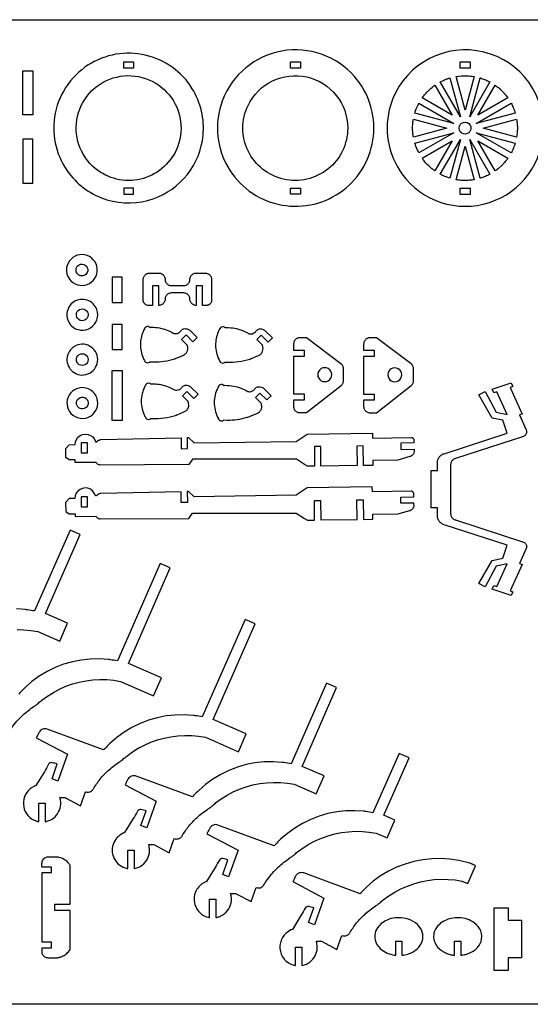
# Model space of a CAD drawing. Extents: x -820 to 920, y -599 to 344.
# Tile 3 of 4: x -259 to 230, y -599 to 344. Entities that reach past the tile are written whole.
import ezdxf

# ---------------------------------------------------------------- set-up
doc = ezdxf.new("R2010")
doc.units = 0
doc.header["$MEASUREMENT"] = 0
doc.layers.get('0').update_dxf_attribs({"linetype": 'CONTINUOUS'})
doc.layers.add('SECTIONCUTEDGES', color=18, linetype='CONTINUOUS')

msp = doc.modelspace()

# ---------------------------------------------------------------- linework, layer by layer
for points in [[(920.1, 343.83), (920.1, -599.45), (-820.09, -599.45), (-820.09, 343.83)], [(-246.8, 252.69), (-256.36, 252.69), (-256.36, 294.69), (-246.8, 294.69)], [(-161.16, -40.21), (-170.73, -40.21), (-170.73, 7.64), (-161.16, 7.64)]]:
    msp.add_lwpolyline(points, close=True)
at = {"layer": 'SECTIONCUTEDGES'}
for points in [[(-212.2, 196.75, 0.158451), (-175.76, 171.37, 0.158579), (-131.4, 172.27, 0.143083), (-98.65, 195.61, 0.143219), (-83.64, 232.89, 0.081543), (-85.14, 256.23, 0.08205), (-94, 277.73, 0.41824), (-193.66, 300.43, 0.217104), (-225.93, 250.62, 0.09957), (-224.48, 222.25, 0.099953)], [(-57.71, 199.13, 0.43471), (50.31, 180.29, 0.435012), (61.54, 289.31, 0.263114), (-8.07, 313.8, 0.263168), (-64.93, 266.78, 0.118408), (-69.45, 232.08, 0.118485)], [(106.91, 196.2, 0.325322), (190.75, 168.69, 0.325497), (242.67, 239.99, 0.371858), (178.66, 314.15, 0.371962), (95.97, 261.67, 0.115164), (93.8, 227.63, 0.115322)], [(-186.93, 201.27, -0.621062), (-166.35, 288.91, -0.621375), (-109.23, 219.35, -0.233521), (-143.64, 191.1, -0.233759)], [(54.96, 240.01, -0.481507), (-6.42, 191.04, -0.481693), (-40.48, 261.77, -0.349808), (15.93, 288.94, -0.349977)], [(162.94, 250.75), (143.63, 284.18, -0.012176), (147.85, 286.19, -0.019565), (150.55, 287.27, -0.009363), (151.75, 287.67, 0.003121), (152.95, 288.05)], [(167.4, 257.27), (158.79, 289.43, -0.057699), (169.54, 290.1, -0.024823), (176.02, 289.43)], [(171.87, 250.75), (181.87, 288.08, 0.006199), (182.09, 288.03, -0.0186), (182.32, 287.96), (186.97, 286.26, -0.018388), (189.09, 285.27, 0.006129), (191.19, 284.23)], [(126.34, 268.85, -0.014778), (129.3, 272.61, -0.028539), (132.74, 276.29, -0.018438), (134.87, 278.18, -0.011345), (138.52, 281.04), (155.17, 252.21)], [(179.64, 252.21), (196.28, 281.03, 0.006303), (197.85, 279.9, -0.01891), (199.38, 278.73, -0.017187), (201.22, 277.11, -0.012321), (203.65, 274.7, -0.018926), (205.65, 272.45, -0.012469), (208.47, 268.86)], [(119.34, 254.42, -0.012918), (120.68, 258.3, -0.018758), (121.76, 260.9, -0.010898), (122.46, 262.33, 0.003632), (123.18, 263.75), (156.63, 244.44)], [(178.18, 244.44), (211.61, 263.75, -0.026072), (213.54, 259.71, -0.02074), (215.48, 254.43)], [(117.95, 231.36, 0.006429), (117.65, 233.13, -0.01929), (117.4, 234.9), (117.15, 239.97), (117.4, 245.05, -0.018896), (117.65, 246.82, 0.006298), (117.94, 248.59), (150.1, 239.97)], [(169.59, 234.7, -0.761731), (162.84, 243.37, -0.761062), (173.08, 239.39, -0.135678), (171.99, 236.57, -0.135247)], [(184.7, 239.97), (216.86, 248.59, -0.005477), (217.32, 244.86, -0.027167), (217.6, 240.25, -0.022163), (217.45, 236.38, -0.016966), (216.86, 231.36)], [(123.19, 216.2, -0.020623), (120.3, 222.58, -0.019978), (119.41, 225.06, -0.019766), (119.35, 225.28, 0.006588), (119.3, 225.51), (156.63, 235.51)], [(126.34, 211.09), (155.17, 227.74), (138.53, 198.91, -0.019294), (134.35, 202.23, -0.045903), (128.28, 208.5, -0.008546), (127.37, 209.67, -0.007227)], [(143.63, 195.75), (162.94, 229.2), (152.95, 191.9, -0.012234), (149.2, 193.2, -0.017991), (146.71, 194.24, -0.010478), (145.16, 194.99, 0.003492)], [(181.87, 191.87), (171.87, 229.2), (191.19, 195.73, 0.006248), (189.09, 194.68, -0.018746), (186.97, 193.68), (182.32, 191.98, -0.018599), (182.1, 191.92, 0.006199)], [(178.18, 235.51), (215.47, 225.52, -0.023422), (213.8, 220.87, -0.022486), (211.62, 216.2)], [(196.29, 198.91), (179.64, 227.74), (208.46, 211.1, -0.014529), (205.21, 206.94, -0.022653), (202.94, 204.44), (199.38, 201.21, -0.018394), (197.85, 200.04, 0.006131)], [(158.79, 190.51), (167.4, 222.67), (176.02, 190.52, -0.013089), (171.63, 189.98, -0.036535), (164.9, 189.83, -0.015577), (162.19, 190.05, -0.012352)], [(-210.26, 93.6, 0.75949), (-185.47, 107.59, 0.759547), (-213.92, 108.43, 0.136656), (-214.16, 100.5, 0.136693)], [(-204.02, 100.22, -0.296821), (-204.89, 106.56, -0.226812), (-201.24, 109.54, -0.287658), (-195.42, 107.59, -0.292131), (-194.7, 101.58, -0.2076), (-198.04, 98.69, -0.142803), (-201.51, 98.62, -0.06574), (-202.66, 99.09, -0.08291)], [(-209.88, 50.67, 0.351914), (-191.49, 48.66, 0.351881), (-185.56, 66.19, 0.47942), (-207.38, 73.56, 0.479384)], [(-203.82, 57.51, -0.256361), (-204.84, 62.88, -0.256996), (-200.86, 66.61, -0.591095), (-194.06, 59.36, -0.591899)], [(-104.21, 37.57), (-99.95, 41.79), (-93.41, 35.19), (-89.33, 39.23), (-96.14, 46.1, 0.061834), (-97.13, 46.7, 0.071753), (-99.85, 47.48, 0.070796), (-101.95, 47.47, 0.180454), (-104.84, 45.87, 0.028701), (-105.54, 44.96, -0.064537), (-106.29, 44.11, -0.217452), (-110.73, 42.78, -0.101565), (-112.16, 43.29, 0.041153), (-117.6, 45.99, 0.049712), (-125.16, 48.16, 0.047932), (-133.28, 48.85, 0.029051), (-134.21, 48.78, -0.120977), (-134.44, 48.81, -0.127528), (-134.66, 48.96, 0.109877), (-135.52, 49.6, 0.146598), (-137.28, 49.84, 0.139937), (-138.97, 49.05, 0.08355), (-139.39, 48.54, 0.02938), (-141.2, 44.92, 0.101616), (-143.74, 32.57, 0.099445), (-141.2, 19.94, 0.034322), (-139.44, 16.44, 0.123945), (-138.67, 15.66, 0.1368), (-136.82, 15.14, 0.136799), (-134.98, 15.66, 0.077822), (-134.72, 15.87, -0.14103), (-134.44, 16.06), (-131.24, 15.9, 0.043069), (-121.1, 16.55, 0.041404), (-110.82, 18.99, 0.004978), (-109.88, 19.31, 0.008098), (-109.31, 19.52), (-103.6, 21.93, 0.024375), (-101.33, 23.14, 0.129126), (-99.15, 25.35, 0.09051), (-98.31, 27.73, 0.090384), (-98.36, 30.25, 0.012931), (-98.74, 31.87, 0.06611), (-98.86, 32.17)], [(-32.13, 37.32), (-27.87, 41.54), (-21.33, 34.94), (-17.25, 38.99), (-24.06, 45.85, 0.061834), (-25.05, 46.45, 0.071753), (-27.77, 47.23, 0.070796), (-29.87, 47.22, 0.180454), (-32.76, 45.62, 0.028701), (-33.46, 44.71, -0.064537), (-34.22, 43.86, -0.217452), (-38.65, 42.53, -0.101565), (-40.08, 43.04, 0.041153), (-45.53, 45.75, 0.049712), (-53.08, 47.91, 0.047932), (-61.2, 48.6, 0.029051), (-62.13, 48.53, -0.120977), (-62.36, 48.56, -0.143915), (-62.64, 48.77, 0.106181), (-63.14, 49.2, 0.153336), (-65.08, 49.59, 0.153374), (-66.89, 48.8, 0.08355), (-67.31, 48.29, 0.02938), (-69.12, 44.67, 0.105944), (-71.65, 31.78, 0.10377), (-68.68, 18.7, 0.006426), (-68.44, 18.21, 0.006464), (-68.19, 17.72, 0.0153), (-67.28, 16.1, 0.121465), (-66.59, 15.41, 0.1368), (-64.74, 14.89, 0.136799), (-62.9, 15.41, 0.078657), (-62.64, 15.62, -0.143569), (-62.36, 15.81, -0.1092), (-62.04, 15.83, 0.026431), (-60.76, 15.71, 0.044729), (-49.62, 16.24, 0.044729), (-38.75, 18.74, 0.004978), (-37.81, 19.06, 0.008098), (-37.23, 19.27), (-31.52, 21.68, 0.024375), (-29.25, 22.89, 0.129126), (-27.07, 25.1, 0.09051), (-26.21, 27.53, 0.094759), (-26.28, 30, 0.002266), (-26.64, 31.55, 0.072469), (-26.78, 31.92)], [(-210.35, 8.25, 0.275549), (-195.86, 3.84, 0.275918), (-185.12, 14.49, 0.271811), (-189.24, 28.88, 0.271922), (-203.81, 32.28, 0.199937), (-212.44, 25.07, 0.143119), (-214.11, 16.67, 0.083089), (-212.96, 12.25, 0.079579)], [(-204.28, 15.24, -0.155223), (-205.01, 18.86, -0.313109), (-200.84, 23.68, -0.57487), (-193.96, 16.69, -0.57607), (-203.43, 14.17, -0.029852), (-203.95, 14.75, -0.039166)], [(-210.26, -33.34, 0.173943), (-201.52, -37.98, 0.17116), (-191.67, -36.04, 0.170359), (-185.58, -28.8, 0.164201), (-185.23, -19.02, 0.092351), (-187.58, -14.41, 0.167008), (-195.64, -9.11, 0.331227), (-211.97, -15.79, 0.331553)], [(-103.32, -16.64), (-99.06, -12.42), (-92.52, -19.02), (-88.45, -14.97), (-95.25, -8.11, 0.061834), (-96.24, -7.51, 0.071753), (-98.96, -6.73, 0.070796), (-101.06, -6.74, 0.180454), (-103.96, -8.34, 0.028701), (-104.65, -9.25, -0.064537), (-105.41, -10.1, -0.217452), (-109.84, -11.43, -0.101565), (-111.28, -10.92, 0.041153), (-116.72, -8.21, 0.046108), (-123.84, -6.11, 0.046145), (-131.23, -5.35), (-133.55, -5.4, -0.12534), (-133.77, -5.24, 0.109514), (-134.63, -4.6, 0.209609), (-137.24, -4.58, 0.125437), (-138.32, -5.4, 0.040174), (-138.53, -5.72, 0.008606), (-139.39, -7.32, 0.118988), (-142.88, -21.78, 0.118988), (-139.39, -36.24, 0.017441), (-138.49, -37.84, 0.121465), (-137.78, -38.55, 0.1368), (-135.93, -39.06, 0.136799), (-134.09, -38.55, 0.078657), (-133.83, -38.33, -0.143569), (-133.55, -38.15, -0.1092), (-133.23, -38.13, 0.026431), (-131.95, -38.25, 0.044729), (-120.81, -37.72, 0.044729), (-109.94, -35.22, 0.004978), (-109, -34.9, 0.008098), (-108.42, -34.69), (-102.71, -32.27, 0.030376), (-100.35, -30.98, 0.135943), (-98.04, -28.46, 0.086245), (-97.39, -26.32, 0.081858), (-97.48, -23.96, 0.012931), (-97.85, -22.34, 0.06611), (-97.97, -22.04)], [(-33.39, -18.04), (-29.13, -13.81), (-22.59, -20.41), (-18.51, -16.37), (-25.32, -9.51, 0.061834), (-26.31, -8.91, 0.071753), (-29.03, -8.13, 0.070796), (-31.12, -8.14, 0.180454), (-34.02, -9.73, 0.028701), (-34.72, -10.64, -0.064537), (-35.47, -11.5, -0.217452), (-39.91, -12.82, -0.101565), (-41.34, -12.31, 0.041153), (-46.78, -9.61, 0.049712), (-54.34, -7.44, 0.047932), (-62.45, -6.76, 0.030378), (-63.39, -6.82, -0.12906), (-63.62, -6.8, -0.124737), (-63.78, -6.68, 0.087165), (-64.4, -6.16, 0.160133), (-66.29, -5.75, 0.153374), (-68.15, -6.55, 0.08355), (-68.57, -7.07, 0.02938), (-70.38, -10.68, 0.114664), (-72.88, -24.67, 0.112453), (-68.94, -38.6, 0.018916), (-68.52, -39.29, 0.113433), (-67.85, -39.95, 0.1368), (-66, -40.46, 0.136799), (-64.16, -39.95, 0.077822), (-63.9, -39.73, -0.14103), (-63.62, -39.55), (-60.42, -39.71, 0.039745), (-50.87, -39.16, 0.039745), (-41.53, -37.1, 0.006634), (-39.71, -36.52, 0.009757), (-38.49, -36.09), (-32.78, -33.67, 0.030376), (-30.42, -32.38, 0.135943), (-28.11, -29.85, 0.086245), (-27.45, -27.71, 0.081858), (-27.54, -25.36, 0.012931), (-27.92, -23.74, 0.06611), (-28.04, -23.44)], [(-204.45, -25.87, -0.600683), (-198.51, -17.78, -0.6007), (-195.13, -27.22, -0.249453), (-200.15, -29.03, -0.249466)], [(-240.93, -424.52), (-240.93, -406.85), (-234.93, -406.85), (-234.93, -424.52, 0.020963), (-232.31, -423.83, 0.061647), (-228.62, -422.17, 0.220567), (-220.27, -409.72, 0.114184), (-220.86, -401.36), (-216.08, -401.36), (-201.18, -409.23), (-196.41, -395.77, 0.110316), (-193.34, -396.11, 0.121881), (-190.72, -395.14, 0.112814), (-188.79, -393.07, -0.038886), (-182.39, -383.79, -0.039453), (-174.6, -375.59, -0.033728), (-164.2, -367.44, -0.013715), (-163.02, -366.69, 0.024577), (-161.86, -365.91, 0.026089), (-160.07, -364.42, -0.020061), (-156.77, -361.62), (-151.38, -357.7), (-145.72, -354.18), (-139.83, -351.07), (-133.73, -348.39), (-127.45, -346.16), (-121.03, -344.39), (-114.5, -343.07), (-107.89, -342.24), (-101.24, -341.87), (-94.57, -341.99), (-87.94, -342.58), (-81.36, -343.65), (-49.81, -357.45), (-42.31, -340.31), (-73.86, -326.5), (-33.81, -234.92), (-43.38, -230.72), (-84.38, -324.03, -0.002171), (-91.26, -322.94, 0.013028), (-92.99, -322.7), (-101.68, -322.12), (-110.38, -322.29), (-119.04, -323.22), (-127.58, -324.89), (-135.95, -327.3), (-144.07, -330.43), (-151.9, -334.25), (-159.36, -338.74), (-166.41, -343.85), (-172.98, -349.56, 0.013028), (-174.22, -350.79, -0.002171), (-179.04, -355.81), (-232.94, -335.85, 0.161142), (-237.24, -335.85, 0.167596), (-240.54, -338.37, 0.03262), (-241.2, -339.51, -0.002417), (-243.52, -344.19), (-213.72, -359.93), (-222.81, -385.55), (-228.38, -383.33), (-223.36, -369.18, 0.000984), (-228.29, -368, 0.161021), (-230.12, -368.16, 0.167951), (-231.64, -369.54, -0.009744), (-235.67, -376.59), (-243.95, -389.96, -0.104608), (-244.21, -390.1, 0.035992), (-245.31, -390.5, 0.271691), (-255.79, -405.36, 0.272097), (-247.94, -421.73, 0.041095), (-245.38, -423.16, 0.04113), (-242.62, -424.15, 0.017881), (-241.78, -424.35, -0.00596)], [(-155.79, -469.49), (-155.79, -451.81), (-149.79, -451.81), (-149.79, -469.49, 0.020963), (-147.16, -468.79, 0.061647), (-143.48, -467.14, 0.220567), (-135.13, -454.68, 0.114184), (-135.72, -446.33), (-130.94, -446.33), (-116.04, -454.19), (-111.26, -440.74, 0.110316), (-108.2, -441.07, 0.121881), (-105.57, -440.1, 0.112814), (-103.65, -438.04, -0.038886), (-97.25, -428.76, -0.039453), (-89.46, -420.56, -0.033728), (-79.05, -412.41, -0.013715), (-77.88, -411.65, 0.024577), (-76.72, -410.87, 0.026089), (-74.92, -409.38, -0.020061), (-71.62, -406.58), (-66.24, -402.66), (-60.58, -399.14), (-54.69, -396.03), (-48.59, -393.36), (-42.31, -391.12), (-35.89, -389.35), (-29.35, -388.04), (-22.74, -387.2), (-16.09, -386.84), (-9.43, -386.95), (-2.79, -387.55), (3.78, -388.62), (24.82, -397.82), (32.32, -380.67), (11.28, -371.47), (44.34, -295.88), (34.73, -291.67), (0.76, -369, -0.002171), (-6.12, -367.9, 0.013028), (-7.84, -367.66), (-16.53, -367.08), (-25.24, -367.25), (-33.89, -368.18), (-42.44, -369.86), (-50.8, -372.27), (-58.93, -375.4), (-66.75, -379.22), (-74.22, -383.7), (-81.26, -388.81), (-87.84, -394.52, 0.013028), (-89.07, -395.75, -0.002171), (-93.9, -400.78), (-147.79, -380.82, 0.161142), (-152.1, -380.82, 0.167596), (-155.4, -383.34, 0.03262), (-156.05, -384.47, -0.002417), (-158.38, -389.15), (-128.57, -404.9), (-137.66, -430.51), (-143.24, -428.29), (-138.22, -414.14, 0.000984), (-143.14, -412.96, 0.161021), (-144.98, -413.12, 0.167951), (-146.5, -414.5, -0.009744), (-150.52, -421.55), (-158.8, -434.92, -0.104608), (-159.06, -435.06, 0.035992), (-160.16, -435.46, 0.211334), (-169.85, -446.32, 0.211919), (-168.32, -460.76, 0.104197), (-163.45, -466.2, 0.101482), (-156.64, -469.32, 0.013414), (-156.22, -469.41, -0.004471)], [(-77.34, -516.36), (-77.34, -498.69), (-71.34, -498.69), (-71.34, -516.36, 0.023544), (-68.37, -515.56, 0.03569), (-66.49, -514.81, 0.236612), (-56.78, -502.13, 0.122364), (-57.27, -493.2), (-52.49, -493.2), (-37.59, -501.07), (-32.82, -487.61, 0.09929), (-30.02, -487.98, 0.110758), (-27.58, -487.26, 0.133074), (-25.34, -485.07, -0.017801), (-22.21, -480.18, -0.056835), (-11.38, -467.79, -0.035533), (-0.6, -459.28, -0.013715), (0.57, -458.53, 0.024577), (1.73, -457.75, 0.026089), (3.52, -456.26, -0.020061), (6.82, -453.46), (12.21, -449.54), (17.87, -446.02), (23.76, -442.91), (29.86, -440.23), (36.14, -438), (42.56, -436.23), (49.09, -434.92), (55.7, -434.08), (62.36, -433.72), (69.02, -433.83), (75.65, -434.42), (82.23, -435.49), (92.75, -440.09), (100.25, -422.95), (89.73, -418.35), (113.8, -363.3), (104.16, -359.07), (79.21, -415.87, -0.002171), (72.33, -414.78, 0.013028), (70.6, -414.54), (61.92, -413.96), (53.21, -414.13), (44.55, -415.06), (36.01, -416.74), (27.64, -419.15), (19.52, -422.27), (11.69, -426.09), (4.23, -430.58), (-2.82, -435.69), (-9.39, -441.4, 0.013028), (-10.63, -442.63, -0.002171), (-15.45, -447.65), (-69.34, -427.69, 0.161142), (-73.65, -427.69, 0.167596), (-76.95, -430.21, 0.03262), (-77.6, -431.35, -0.002417), (-79.93, -436.03), (-50.13, -451.77), (-59.21, -477.39), (-64.79, -475.17), (-59.77, -461.02, 0.000984), (-64.69, -459.84, 0.161021), (-66.53, -460, 0.167951), (-68.05, -461.38, -0.009744), (-72.08, -468.43), (-80.36, -481.8, -0.129096), (-80.65, -481.93, 0.054431), (-80.95, -482.02, 0.156273), (-89.54, -489.24, 0.217069), (-91.51, -503.88, 0.127249), (-86.83, -511.56, 0.127512), (-79.03, -515.99, 0.017881), (-78.19, -516.19, -0.00596)], [(-211.15, -509.63), (-225.62, -509.63), (-225.62, -503.63), (-211.15, -503.63), (-211.15, -466.09, 0.084752), (-211.28, -465.83, 0.003619), (-212, -464.91, 0.086498), (-216.38, -460.94, 0.086818), (-221.84, -458.7, 0.011122), (-222.83, -458.5, 0.021494), (-223.36, -458.44), (-232.3, -458.44, 0.17911), (-236.38, -460.06, 0.186027), (-238.3, -463.84, 0.033765), (-238.36, -465.74, -0.008515), (-238.33, -467.63), (-229.36, -467.63), (-229.36, -473.63), (-238.33, -473.63), (-238.33, -539.63), (-229.36, -539.63), (-229.36, -545.63), (-238.33, -545.63, 0.0062), (-238.29, -549.08, 0.14327), (-237.3, -552.17, 0.122636), (-235.19, -554.06, 0.116385), (-232.3, -554.82), (-223.31, -554.82, 0.035779), (-221.93, -554.62, 0.046773), (-218.92, -553.64, 0.061713), (-215.05, -551.38, 0.064156), (-211.98, -548.34, 0.003544), (-211.28, -547.43, 0.084661), (-211.15, -547.17)], [(4.93, -562.28), (4.93, -544.61), (10.93, -544.61), (10.93, -562.28, 0.020963), (13.56, -561.59, 0.061647), (17.24, -559.93, 0.220567), (25.59, -547.48, 0.114184), (25, -539.12), (29.78, -539.12), (44.68, -546.99), (49.46, -533.53, 0.110316), (52.52, -533.87, 0.121881), (55.15, -532.9, 0.112814), (57.08, -530.83, -0.038886), (63.47, -521.55, -0.039453), (71.26, -513.36, -0.033728), (81.67, -505.2, -0.013715), (82.84, -504.45, 0.024577), (84, -503.67, 0.026089), (85.8, -502.18, -0.020061), (89.1, -499.38), (94.49, -495.46), (100.14, -491.94), (106.03, -488.83), (112.14, -486.15), (118.41, -483.92), (124.83, -482.15), (131.37, -480.84), (137.98, -480), (144.63, -479.64), (151.29, -479.75), (157.93, -480.35), (164.5, -481.41), (169.98, -483.81), (177.48, -466.66, -0.004535), (173.11, -464.7, 0.027218), (172, -464.27), (161.48, -461.79), (152.88, -460.46), (144.19, -459.88), (135.48, -460.05), (126.83, -460.98), (118.28, -462.66), (109.92, -465.07), (101.79, -468.19), (93.97, -472.01), (86.5, -476.5), (79.46, -481.61), (72.88, -487.32, 0.013028), (71.65, -488.55, -0.002171), (66.82, -493.57), (12.93, -473.61, 0.161142), (8.62, -473.62, 0.167596), (5.32, -476.13, 0.03262), (4.67, -477.27, -0.002417), (2.34, -481.95), (32.15, -497.69), (23.06, -523.31), (17.49, -521.09), (22.5, -506.94, 0.000984), (17.58, -505.76, 0.161021), (15.74, -505.92, 0.167951), (14.23, -507.3, -0.009744), (10.2, -514.35), (1.92, -527.72, -0.104608), (1.66, -527.86, 0.035992), (0.56, -528.26, 0.316137), (-9.93, -546.06, 0.316953), (3.24, -561.91, 0.017881), (4.09, -562.11, -0.00596)], [(100.97, -552.5), (100.97, -538.96), (106.97, -538.96), (106.97, -552.5, 0.098597), (117.8, -549.07, 0.122424), (124.54, -542.82, 0.107731), (126.89, -536.7, 0.150933), (125.61, -528.18, 0.125074), (120.03, -521.52, 0.101504), (110.32, -517.16, 0.067922), (102.57, -516.5, 0.066574), (94.77, -517.96, 0.133449), (84.68, -524.6, 0.124418), (81.22, -531.33, 0.155918), (81.92, -539.91, 0.137063), (87.92, -547.59, 0.079176), (94.73, -551.11, 0.04942)], [(157.41, -552.5), (157.41, -538.96), (163.41, -538.96), (163.41, -552.5, 0.027668), (168.05, -551.62, 0.055217), (172.62, -549.93, 0.085085), (179.23, -545.07, 0.151535), (183.34, -536.91, 0.187353), (181.22, -526.7, 0.110616), (174.76, -520.37, 0.078701), (167.58, -517.35, 0.130103), (152.26, -517.63, 0.137957), (141.37, -524.32, 0.130167), (137.66, -531.33, 0.205831), (139.69, -542.6, 0.122498), (146.97, -549.29, 0.039758), (150.96, -551.07, 0.039941), (155.16, -552.19, 0.014778), (156.29, -552.36, -0.004926)]]:
    msp.add_lwpolyline(points, format="xyb", close=True, dxfattribs=at)
for points in [[(-159.74, 303.48), (-150.18, 303.48), (-150.18, 297.48), (-159.74, 297.48)], [(0.03, 303.48), (9.59, 303.48), (9.59, 297.48), (0.03, 297.48)], [(162.66, 297.44), (162.66, 303.44), (172.23, 303.44), (172.23, 297.44)], [(-256.36, 187.24), (-246.8, 187.24), (-246.8, 229.24), (-256.36, 229.24)], [(-159.74, 176.54), (-150.18, 176.54), (-150.18, 182.54), (-159.74, 182.54)], [(0.03, 176.54), (0.03, 182.54), (9.59, 182.54), (9.59, 176.54)], [(162.66, 176.51), (162.66, 182.51), (172.23, 182.51), (172.23, 176.51)], [(-170.61, 73.03), (-161.05, 73.03), (-161.05, 97.03), (-170.61, 97.03)], [(-139.85, 71.82), (-140.36, 72.58), (-140.72, 73.44), (-140.91, 74.37), (-140.94, 74.86), (-140.94, 95.08), (-140.91, 95.69), (-140.82, 96.28), (-140.67, 96.86), (-140.47, 97.4), (-140.22, 97.93), (-139.92, 98.42), (-139.57, 98.88), (-139.19, 99.3), (-138.76, 99.69), (-138.3, 100.03), (-137.81, 100.33), (-137.29, 100.58), (-136.74, 100.79), (-136.17, 100.93), (-135.57, 101.02), (-134.96, 101.05), (-126, 101.05), (-125.22, 101), (-124.45, 100.85), (-123.71, 100.6), (-123.01, 100.25), (-122.36, 99.82), (-121.77, 99.3), (-121.26, 98.72), (-120.82, 98.07), (-120.48, 97.37), (-120.23, 96.62), (-120.07, 95.86), (-119.97, 94.3), (-119.82, 93.53), (-119.57, 92.79), (-119.22, 92.09), (-118.79, 91.44), (-118.27, 90.85), (-117.68, 90.34), (-117.03, 89.9), (-116.33, 89.56), (-115.59, 89.31), (-114.83, 89.15), (-114.05, 89.1), (-102.24, 89.1), (-101.46, 89.15), (-100.7, 89.31), (-99.96, 89.56), (-99.26, 89.9), (-98.61, 90.34), (-98.02, 90.85), (-97.5, 91.44), (-97.07, 92.09), (-96.72, 92.79), (-96.47, 93.53), (-96.32, 94.3), (-96.22, 95.86), (-96.06, 96.62), (-95.81, 97.37), (-95.47, 98.07), (-95.03, 98.72), (-94.52, 99.3), (-93.93, 99.82), (-93.28, 100.25), (-92.58, 100.6), (-91.84, 100.85), (-91.07, 101), (-90.29, 101.05), (-81.47, 101.05), (-80.86, 101.02), (-80.27, 100.93), (-79.69, 100.79), (-79.14, 100.58), (-78.62, 100.33), (-78.13, 100.03), (-77.67, 99.69), (-77.24, 99.3), (-76.86, 98.88), (-76.52, 98.42), (-76.22, 97.93), (-75.96, 97.4), (-75.76, 96.86), (-75.62, 96.28), (-75.53, 95.69), (-75.49, 95.08), (-75.49, 74.86), (-75.52, 74.37), (-75.59, 73.9), (-75.87, 73), (-76.31, 72.19), (-76.89, 71.48), (-77.6, 70.9), (-78.41, 70.46), (-79.31, 70.18), (-79.79, 70.11), (-84.29, 70.08), (-84.29, 88.8), (-90.29, 88.8), (-90.29, 70.08), (-91.07, 70.13), (-91.84, 70.28), (-92.58, 70.54), (-93.28, 70.88), (-93.93, 71.32), (-94.52, 71.83), (-95.03, 72.42), (-95.47, 73.07), (-95.81, 73.77), (-96.06, 74.51), (-96.22, 75.28), (-96.32, 76.84), (-96.47, 77.6), (-96.72, 78.34), (-97.07, 79.04), (-97.5, 79.69), (-98.02, 80.28), (-98.61, 80.8), (-99.26, 81.23), (-99.96, 81.58), (-100.7, 81.83), (-101.46, 81.98), (-102.24, 82.03), (-114.05, 82.03), (-114.83, 81.98), (-115.59, 81.83), (-116.33, 81.58), (-117.03, 81.23), (-117.68, 80.8), (-118.27, 80.28), (-118.79, 79.69), (-119.22, 79.04), (-119.57, 78.34), (-119.82, 77.6), (-119.97, 76.84), (-120.07, 75.28), (-120.23, 74.51), (-120.48, 73.77), (-120.82, 73.07), (-121.26, 72.42), (-121.77, 71.83), (-122.36, 71.32), (-123.01, 70.88), (-123.71, 70.54), (-124.45, 70.28), (-125.22, 70.13), (-126, 70.08), (-126, 88.8), (-132.14, 88.8), (-132.14, 70.08), (-136.65, 70.11), (-137.58, 70.3), (-138.44, 70.66), (-139.2, 71.17)], [(-170.73, 27.73), (-161.16, 27.73), (-161.16, 51.73), (-170.73, 51.73)], [(13.12, 27.19), (13.12, 21.19), (3.08, 21.19), (3.08, -14.67), (13.12, -14.67), (13.12, -20.67), (3.08, -20.67), (3.08, -26.62), (3.12, -27.23), (3.21, -27.82), (3.35, -28.4), (3.55, -28.94), (3.81, -29.47), (4.11, -29.96), (4.45, -30.42), (4.83, -30.84), (5.26, -31.23), (5.72, -31.57), (6.21, -31.87), (6.73, -32.12), (7.28, -32.33), (7.86, -32.47), (8.45, -32.56), (9.06, -32.59), (15.33, -32.59), (48.59, -6.67), (49.11, -6.21), (49.56, -5.71), (49.96, -5.16), (50.29, -4.58), (50.55, -3.95), (50.74, -3.31), (50.85, -2.64), (50.89, -1.95), (50.89, 9.47), (50.85, 10.17), (50.73, 10.85), (50.53, 11.51), (50.26, 12.14), (49.92, 12.74), (49.51, 13.29), (49.04, 13.8), (48.5, 14.25), (15.33, 39.12), (9.06, 39.12), (8.45, 39.09), (7.86, 39), (7.28, 38.85), (6.73, 38.65), (6.21, 38.4), (5.72, 38.1), (5.26, 37.75), (4.83, 37.37), (4.45, 36.94), (4.11, 36.48), (3.81, 35.99), (3.55, 35.47), (3.35, 34.92), (3.21, 34.35), (3.12, 33.75), (3.08, 33.14), (3.08, 27.19)], [(72, -30.95), (72.42, -31.34), (72.88, -31.68), (73.37, -31.98), (73.9, -32.23), (74.44, -32.43), (75.02, -32.58), (75.61, -32.67), (76.22, -32.7), (82.49, -32.7), (115.75, -6.77), (116.27, -6.32), (116.72, -5.82), (117.12, -5.27), (117.45, -4.68), (117.71, -4.06), (117.9, -3.42), (118.01, -2.75), (118.05, -2.06), (118.05, 9.36), (118.01, 10.06), (117.89, 10.75), (117.69, 11.41), (117.42, 12.04), (117.08, 12.63), (116.67, 13.19), (116.2, 13.69), (115.66, 14.14), (82.49, 39.01), (76.22, 39.01), (75.61, 38.98), (75.02, 38.89), (74.44, 38.74), (73.9, 38.54), (73.37, 38.29), (72.88, 37.99), (72.42, 37.65), (72, 37.26), (71.61, 36.84), (71.27, 36.38), (70.97, 35.88), (70.71, 35.36), (70.51, 34.81), (70.37, 34.24), (70.28, 33.65), (70.25, 33.03), (70.25, 27.08), (80.29, 27.08), (80.29, 21.08), (70.25, 21.08), (70.25, -14.77), (80.29, -14.77), (80.29, -20.77), (70.25, -20.77), (70.25, -26.73), (70.28, -27.34), (70.37, -27.93), (70.51, -28.5), (70.71, -29.05), (70.97, -29.57), (71.27, -30.07), (71.61, -30.53)], [(28.22, -0.98), (29.6, -2.04), (31.22, -2.71), (32.95, -2.94), (34.68, -2.71), (36.3, -2.04), (37.69, -0.98), (38.75, 0.41), (39.42, 2.03), (39.65, 3.76), (39.42, 5.49), (38.75, 7.11), (37.69, 8.49), (36.3, 9.56), (34.68, 10.23), (32.95, 10.46), (31.22, 10.23), (29.6, 9.56), (28.22, 8.49), (27.15, 7.11), (26.48, 5.49), (26.25, 3.76), (26.48, 2.03), (27.15, 0.41)], [(93.42, 3.65), (93.64, 1.92), (94.31, 0.3), (95.38, -1.08), (96.76, -2.15), (98.38, -2.82), (100.11, -3.05), (101.85, -2.82), (103.46, -2.15), (104.85, -1.08), (105.91, 0.3), (106.58, 1.92), (106.81, 3.65), (106.58, 5.38), (105.91, 7), (104.85, 8.39), (103.46, 9.45), (101.85, 10.12), (100.11, 10.35), (98.38, 10.12), (96.76, 9.45), (95.38, 8.39), (94.31, 7), (93.64, 5.38)], [(193.39, -201.81), (195, -198.31), (197.75, -199.2), (207.72, -177.5), (197.35, -179.76), (186.67, -199.54), (180.75, -196.41), (193.53, -174.15), (203.63, -171.94), (207.65, -159.56), (147.32, -139.99), (146.58, -139.71), (145.86, -139.37), (145.17, -138.97), (144.51, -138.52), (143.9, -138.01), (143.33, -137.46), (142.81, -136.85), (142.34, -136.21), (141.92, -135.53), (141.57, -134.82), (141.27, -134.08), (141.04, -133.32), (141.04, -123.9), (135.12, -123.9), (135.12, -88.03), (141.04, -88.03), (141.04, -78.61), (141.27, -77.85), (141.57, -77.11), (141.92, -76.4), (142.34, -75.72), (142.81, -75.08), (143.33, -74.48), (143.9, -73.92), (144.51, -73.41), (145.17, -72.96), (145.86, -72.56), (146.58, -72.22), (147.32, -71.95), (207.65, -52.37), (203.63, -39.99), (193.53, -37.78), (180.75, -15.52), (186.67, -12.39), (197.35, -32.17), (207.72, -34.43), (197.75, -12.73), (195, -13.62), (193.39, -10.12), (211.72, -4.17), (213.33, -7.68), (210.58, -8.57), (222.24, -33.95), (219.49, -34.84), (226.05, -49.12), (226.27, -49.72), (226.41, -50.34), (226.46, -50.98), (226.42, -51.61), (226.29, -52.24), (226.08, -52.84), (225.78, -53.4), (225.41, -53.92), (224.97, -54.38), (224.46, -54.78), (223.91, -55.1), (223.32, -55.34), (158.16, -76.48), (157.52, -76.72), (156.91, -77.03), (156.34, -77.41), (155.8, -77.84), (155.32, -78.32), (154.89, -78.85), (154.52, -79.43), (154.2, -80.04), (153.96, -80.68), (153.78, -81.34), (153.67, -82.01), (153.64, -82.7), (153.64, -129.23), (153.67, -129.92), (153.78, -130.59), (153.96, -131.25), (154.2, -131.89), (154.52, -132.5), (154.89, -133.08), (155.32, -133.61), (155.8, -134.1), (156.34, -134.53), (156.91, -134.9), (157.52, -135.21), (158.16, -135.46), (223.32, -156.6), (223.91, -156.83), (224.46, -157.15), (224.97, -157.55), (225.41, -158.01), (225.78, -158.53), (226.08, -159.09), (226.29, -159.69), (226.42, -160.32), (226.46, -160.96), (226.41, -161.59), (226.27, -162.22), (226.05, -162.81), (219.49, -177.09), (222.24, -177.98), (210.58, -203.36), (213.33, -204.26), (211.72, -207.76)], [(-215.25, -75.64), (-215.31, -67.05), (-211.98, -63.35), (-206.35, -63.27), (-206.05, -60.68), (-205.09, -58.26), (-203.53, -56.16), (-201.49, -54.55), (-199.09, -53.51), (-196.51, -53.13), (-193.92, -53.44), (-191.5, -54.4), (-189.41, -55.95), (-187.79, -58), (-186.76, -60.39), (-186.65, -60.47), (-186.53, -60.54), (-186.4, -60.59), (-186.26, -60.62), (-186.12, -60.64), (-185.99, -60.64), (-185.85, -60.62), (-185.72, -60.58), (-185.59, -60.52), (-185.47, -60.45), (-185.36, -60.36), (-185.27, -60.26), (-184.86, -59.83), (-184.4, -59.45), (-183.9, -59.13), (-183.37, -58.87), (-182.8, -58.68), (-182.22, -58.55), (-181.63, -58.5), (-104.68, -56.71), (-104.55, -67.15), (-98.55, -67.07), (-98.68, -56.57), (-97.59, -56.55), (-92.17, -61.57), (5.69, -60.12), (16.21, -53.09), (78.63, -52.17), (78.71, -56.95), (115.71, -56.35), (116.06, -56.36), (116.41, -56.42), (116.74, -56.52), (117.06, -56.67), (117.36, -56.86), (117.63, -57.09), (117.86, -57.35), (118.06, -57.64), (118.22, -57.96), (118.33, -58.3), (118.39, -58.64), (118.41, -58.99), (118.48, -61.66), (105.85, -61.86), (105.94, -67.86), (118.54, -67.66), (118.59, -70.63), (118.45, -71.11), (118.27, -71.58), (118.05, -72.03), (117.79, -72.46), (117.49, -72.86), (117.16, -73.23), (116.79, -73.58), (116.4, -73.89), (115.98, -74.16), (115.53, -74.4), (115.07, -74.59), (114.59, -74.75), (103.14, -78.01), (79, -78.39), (79.07, -83.18), (70.07, -83.31), (69.81, -64.5), (63.81, -64.59), (64.07, -83.38), (29.3, -83.81), (29.07, -65.07), (23.07, -65.15), (23.3, -83.89), (16.54, -83.94), (13.62, -82.3), (5.75, -77.18), (-93.77, -77.18), (-97.3, -82.26), (-182.19, -82.84), (-182.9, -82.74), (-183.59, -82.55), (-184.24, -82.27), (-184.84, -81.9), (-185.39, -81.45), (-185.87, -80.92), (-186.26, -80.33), (-206.23, -80.47), (-206.25, -77.94), (-211.88, -77.97)], [(-200.39, -71.26), (-194.39, -71.22), (-194.46, -61.66), (-200.46, -61.7)], [(-215.32, -127.27), (-211.95, -129.6), (-206.32, -129.56), (-206.3, -132.1), (-186.33, -131.96), (-185.93, -132.55), (-185.46, -133.07), (-184.91, -133.53), (-184.31, -133.9), (-183.66, -134.18), (-182.97, -134.37), (-182.25, -134.46), (-97.36, -133.89), (-93.84, -128.81), (5.68, -128.81), (13.56, -133.92), (16.47, -135.57), (23.23, -135.51), (23, -116.78), (29, -116.7), (29.23, -135.44), (64.01, -135.01), (63.74, -116.22), (69.74, -116.13), (70.01, -134.94), (79.01, -134.81), (78.93, -130.02), (103.07, -129.64), (114.53, -126.38), (115, -126.22), (115.47, -126.03), (115.91, -125.79), (116.33, -125.52), (116.72, -125.21), (117.09, -124.86), (117.42, -124.49), (117.72, -124.08), (117.98, -123.66), (118.2, -123.21), (118.38, -122.74), (118.52, -122.26), (118.48, -119.28), (105.88, -119.49), (105.78, -113.49), (118.41, -113.28), (118.34, -110.62), (118.32, -110.27), (118.26, -109.92), (118.15, -109.59), (117.99, -109.27), (117.8, -108.98), (117.56, -108.72), (117.29, -108.49), (117, -108.3), (116.68, -108.15), (116.34, -108.05), (115.99, -107.99), (115.64, -107.98), (78.64, -108.58), (78.57, -103.79), (16.14, -104.72), (5.63, -111.74), (-92.24, -113.2), (-97.66, -108.17), (-98.74, -108.2), (-98.61, -118.7), (-104.61, -118.77), (-104.74, -108.34), (-181.69, -110.13), (-182.29, -110.18), (-182.87, -110.3), (-183.43, -110.5), (-183.97, -110.75), (-184.47, -111.08), (-184.93, -111.46), (-185.33, -111.89), (-185.43, -111.99), (-185.54, -112.08), (-185.66, -112.15), (-185.78, -112.21), (-185.92, -112.24), (-186.05, -112.27), (-186.19, -112.27), (-186.33, -112.25), (-186.46, -112.22), (-186.59, -112.17), (-186.72, -112.1), (-186.83, -112.02), (-187.86, -109.63), (-189.48, -107.58), (-191.57, -106.03), (-193.99, -105.07), (-196.58, -104.76), (-199.16, -105.14), (-201.55, -106.18), (-203.6, -107.79), (-205.15, -109.88), (-206.12, -112.31), (-206.42, -114.9), (-212.05, -114.98), (-215.37, -118.68)], [(-200.46, -122.89), (-194.46, -122.85), (-194.52, -113.29), (-200.52, -113.33)], [(208.67, -518.95), (221.48, -518.95), (221.48, -554.95), (208.67, -554.95), (208.67, -566.95), (195.28, -566.95), (195.28, -506.95), (208.67, -506.95)]]:
    msp.add_lwpolyline(points, close=True, dxfattribs=at)
for points in [[(-261.96, -240.47), (-255.3, -240.58), (-248.66, -241.18), (-242.08, -242.24), (-221.05, -251.45), (-213.55, -234.3), (-234.58, -225.1), (-201.52, -149.51), (-211.13, -145.3), (-245.1, -222.62, -0.002171), (-251.98, -221.53, 0.013028), (-253.71, -221.29), (-262.4, -220.71)], [(-267.12, -334.77, -0.056835), (-256.29, -322.37, -0.035533), (-245.51, -313.87, -0.013715), (-244.34, -313.11, 0.024577), (-243.18, -312.34, 0.026089), (-241.38, -310.85, -0.020061), (-238.09, -308.04), (-232.7, -304.12), (-227.04, -300.6), (-221.15, -297.49), (-215.05, -294.82), (-208.77, -292.59), (-202.35, -290.81), (-195.82, -289.5), (-189.21, -288.66), (-182.55, -288.3), (-175.89, -288.42), (-169.26, -289.01), (-162.68, -290.08), (-131.13, -303.88), (-123.63, -286.73), (-155.18, -272.93), (-115.13, -181.35), (-124.7, -177.14), (-165.7, -270.46, -0.002171), (-172.58, -269.36, 0.013028), (-174.31, -269.12), (-182.99, -268.54), (-191.7, -268.72), (-200.36, -269.64), (-208.9, -271.32), (-217.27, -273.73), (-225.39, -276.86), (-233.22, -280.68), (-240.68, -285.16), (-247.73, -290.28), (-254.3, -295.98, 0.013028), (-255.53, -297.21, -0.002171), (-260.36, -302.24)]]:
    msp.add_lwpolyline(points, format="xyb", dxfattribs=at)

doc.saveas('drawing.dxf')
